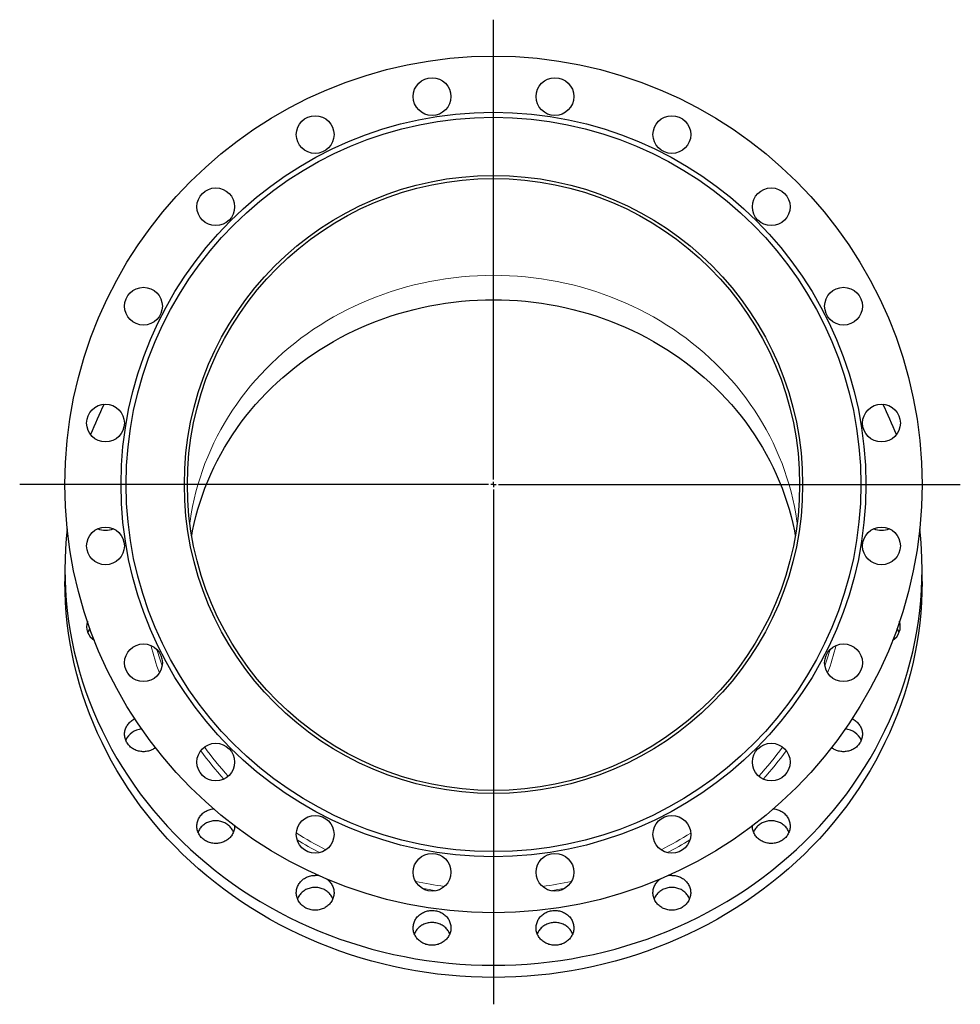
# Model space of a CAD drawing. Header units: millimetres. Extents: x 183 to 1970, y 62 to 2027.
# Tile 4 of 4: x 1048 to 1970, y 1062 to 2027. Entities that reach past the tile are written whole.
import ezdxf

# ---------------------------------------------------------------- set-up
doc = ezdxf.new("R2010")
doc.units = ezdxf.units.MM
doc.layers.add('FORMAT', color=7, linetype='Continuous')

# ---------------------------------------------------------------- blocks, each defined once
blk = doc.blocks.new('SW_CENTERMARKSYMBOL_0')
at = {"layer": 'FORMAT', "color": 0}
for p, q in [((0, 5), (0, 455.68)), ((-5, 0), (-464.35, 0)), ((0, 0), (-2.5, 0)), ((0, 0), (0, 2.5)), ((0, 0), (0, -2.5)), ((0, 0), (2.5, 0)), ((5, 0), (457.5, 0)), ((0, -5), (0, -509.7))]:
    blk.add_line(p, q, dxfattribs=at)

msp = doc.modelspace()

# ---------------------------------------------------------------- linework, layer by layer
at = {"color": 7, "linetype": 'Continuous', "lineweight": 25}
for p, q in [((1092.6, 1488.06), (1092.6, 1476.19)), ((1932.6, 1476.19), (1932.6, 1488.06))]:
    msp.add_line(p, q, dxfattribs=at)
at = {"color": 8, "linetype": 'Continuous', "lineweight": 18, "flags": 128}
for points in [[(1214.95, 1534.01), (1215.17, 1535.57), (1216.3, 1542.75), (1217.63, 1549.9), (1219.16, 1557.02), (1220.89, 1564.1), (1222.83, 1571.13), (1224.96, 1578.11), (1227.29, 1585.04), (1229.81, 1591.91), (1232.53, 1598.72), (1235.44, 1605.46), (1238.54, 1612.13), (1241.83, 1618.72), (1245.3, 1625.23), (1248.96, 1631.65), (1252.8, 1637.98), (1256.81, 1644.21), (1261, 1650.35), (1265.36, 1656.38), (1269.9, 1662.31), (1274.6, 1668.12), (1279.46, 1673.82), (1284.48, 1679.4), (1289.66, 1684.85), (1294.99, 1690.18), (1300.47, 1695.38), (1306.1, 1700.44), (1311.86, 1705.37), (1317.77, 1710.15), (1323.81, 1714.79), (1329.97, 1719.28), (1336.27, 1723.63), (1342.68, 1727.81), (1349.21, 1731.84), (1355.85, 1735.72), (1362.6, 1739.43), (1369.46, 1742.97), (1376.41, 1746.35), (1383.45, 1749.56), (1390.58, 1752.6), (1397.8, 1755.46), (1405.09, 1758.15), (1412.46, 1760.66), (1419.9, 1762.99), (1427.4, 1765.15), (1434.96, 1767.12), (1442.57, 1768.9), (1450.23, 1770.5), (1457.93, 1771.92), (1465.67, 1773.15), (1473.44, 1774.19), (1481.24, 1775.04), (1489.07, 1775.7), (1496.9, 1776.18), (1504.75, 1776.46), (1512.6, 1776.56)], [(1512.6, 1776.56), (1520.46, 1776.46), (1528.3, 1776.18), (1536.14, 1775.7), (1543.96, 1775.04), (1551.76, 1774.19), (1559.53, 1773.15), (1567.27, 1771.92), (1574.98, 1770.5), (1582.64, 1768.9), (1590.25, 1767.12), (1597.81, 1765.15), (1605.31, 1762.99), (1612.74, 1760.66), (1620.11, 1758.15), (1627.41, 1755.46), (1634.62, 1752.6), (1641.76, 1749.56), (1648.8, 1746.35), (1655.75, 1742.97), (1662.6, 1739.43), (1669.35, 1735.72), (1675.99, 1731.84), (1682.52, 1727.81), (1688.94, 1723.63), (1695.23, 1719.28), (1701.4, 1714.79), (1707.44, 1710.15), (1713.34, 1705.37), (1719.11, 1700.44), (1724.73, 1695.38), (1730.22, 1690.18), (1735.55, 1684.85), (1740.72, 1679.4), (1745.75, 1673.82), (1750.61, 1668.12), (1755.31, 1662.31), (1759.84, 1656.38), (1764.2, 1650.35), (1768.39, 1644.21), (1772.41, 1637.98), (1776.25, 1631.65), (1779.9, 1625.23), (1783.38, 1618.72), (1786.67, 1612.13), (1789.77, 1605.46), (1792.68, 1598.72), (1795.4, 1591.91), (1797.92, 1585.04), (1800.25, 1578.11), (1802.38, 1571.13), (1804.31, 1564.1), (1806.05, 1557.02), (1807.58, 1549.9), (1808.91, 1542.75), (1810.04, 1535.57), (1810.25, 1534.01)], [(1456.53, 1173.19), (1449.66, 1174.31), (1442.44, 1175.62)], [(1582.76, 1175.62), (1575.54, 1174.31), (1568.67, 1173.19)]]:
    msp.add_lwpolyline(points, dxfattribs=at)
at = {"color": 7, "linetype": 'Continuous', "lineweight": 25, "flags": 128}
for points in [[(1216.79, 1521.55), (1217.63, 1525.94), (1219.16, 1533.05), (1220.89, 1540.13), (1222.83, 1547.16), (1224.96, 1554.15), (1227.29, 1561.08), (1229.81, 1567.95), (1232.53, 1574.75), (1235.44, 1581.49), (1238.54, 1588.16), (1241.83, 1594.75), (1245.3, 1601.26), (1248.96, 1607.68), (1252.8, 1614.01), (1256.81, 1620.25), (1261, 1626.38), (1265.36, 1632.42), (1269.9, 1638.34), (1274.6, 1644.15), (1279.46, 1649.85), (1284.48, 1655.43), (1289.66, 1660.89), (1294.99, 1666.22), (1300.47, 1671.41), (1306.1, 1676.48), (1311.86, 1681.4), (1317.77, 1686.19), (1323.81, 1690.82), (1329.97, 1695.32), (1336.27, 1699.66), (1342.68, 1703.85), (1349.21, 1707.88), (1355.85, 1711.75), (1362.6, 1715.46), (1369.46, 1719), (1376.41, 1722.38), (1383.45, 1725.59), (1390.58, 1728.63), (1397.8, 1731.49), (1405.09, 1734.18), (1412.46, 1736.69), (1419.9, 1739.03), (1427.4, 1741.18), (1434.96, 1743.15), (1442.57, 1744.93), (1450.23, 1746.54), (1457.93, 1747.95), (1465.67, 1749.18), (1473.44, 1750.22), (1481.24, 1751.07), (1489.07, 1751.74), (1496.9, 1752.21), (1504.75, 1752.5), (1512.6, 1752.59), (1520.46, 1752.5), (1528.3, 1752.21), (1536.14, 1751.74), (1543.96, 1751.07), (1551.76, 1750.22), (1559.53, 1749.18), (1567.27, 1747.95), (1574.98, 1746.54), (1582.64, 1744.93), (1590.25, 1743.15), (1597.81, 1741.18), (1605.31, 1739.03), (1612.74, 1736.69), (1620.11, 1734.18), (1627.41, 1731.49), (1634.62, 1728.63), (1641.76, 1725.59), (1648.8, 1722.38), (1655.75, 1719), (1662.6, 1715.46), (1669.35, 1711.75), (1675.99, 1707.88), (1682.52, 1703.85), (1688.94, 1699.66), (1695.23, 1695.32), (1701.4, 1690.82), (1707.44, 1686.19), (1713.34, 1681.4), (1719.11, 1676.48), (1724.73, 1671.41), (1730.22, 1666.22), (1735.55, 1660.89), (1740.72, 1655.43), (1745.75, 1649.85), (1750.61, 1644.15), (1755.31, 1638.34), (1759.84, 1632.42), (1764.2, 1626.38), (1768.39, 1620.25), (1772.41, 1614.01), (1776.25, 1607.68), (1779.9, 1601.26), (1783.38, 1594.75), (1786.67, 1588.16), (1789.77, 1581.49), (1792.68, 1574.75), (1795.4, 1567.95), (1797.92, 1561.08), (1800.25, 1554.15), (1802.38, 1547.16), (1804.31, 1540.13), (1806.05, 1533.05), (1807.58, 1525.94), (1808.42, 1521.55)], [(1094.85, 1528.12), (1093.9, 1518.5), (1093.18, 1508.36), (1092.75, 1498.21), (1092.6, 1488.06), (1092.75, 1477.9), (1093.18, 1467.75), (1093.9, 1457.61), (1094.9, 1447.5), (1096.2, 1437.41), (1097.77, 1427.36), (1099.64, 1417.34), (1101.78, 1407.38), (1104.21, 1397.47), (1106.91, 1387.63), (1109.9, 1377.85), (1113.16, 1368.15), (1116.69, 1358.53), (1120.5, 1349), (1124.57, 1339.56), (1128.91, 1330.23), (1133.52, 1321.01), (1138.38, 1311.89), (1143.5, 1302.9), (1148.87, 1294.04), (1154.49, 1285.31), (1160.36, 1276.72), (1166.47, 1268.27), (1172.82, 1259.98), (1179.39, 1251.84), (1186.2, 1243.86), (1193.23, 1236.05), (1200.48, 1228.41), (1207.95, 1220.95), (1215.62, 1213.68), (1223.49, 1206.59), (1231.57, 1199.69), (1239.83, 1193), (1248.29, 1186.5), (1256.92, 1180.21), (1265.73, 1174.13), (1274.71, 1168.27), (1283.85, 1162.63), (1293.15, 1157.21), (1302.6, 1152.01), (1312.2, 1147.05), (1321.93, 1142.32), (1331.79, 1137.83), (1341.77, 1133.57), (1351.88, 1129.56), (1362.09, 1125.8), (1372.4, 1122.28), (1382.82, 1119.02), (1393.32, 1116.01), (1403.9, 1113.25), (1414.56, 1110.75), (1425.28, 1108.51), (1436.06, 1106.52), (1446.9, 1104.8), (1457.78, 1103.35), (1468.7, 1102.15), (1479.65, 1101.22), (1490.62, 1100.56), (1501.61, 1100.16), (1512.6, 1100.03)], [(1512.6, 1100.03), (1523.6, 1100.16), (1534.58, 1100.56), (1545.56, 1101.22), (1556.5, 1102.15), (1567.42, 1103.35), (1578.31, 1104.8), (1589.14, 1106.52), (1599.93, 1108.51), (1610.65, 1110.75), (1621.31, 1113.25), (1631.89, 1116.01), (1642.39, 1119.02), (1652.8, 1122.28), (1663.12, 1125.8), (1673.33, 1129.56), (1683.43, 1133.57), (1693.42, 1137.83), (1703.28, 1142.32), (1713.01, 1147.05), (1722.6, 1152.01), (1732.05, 1157.21), (1741.35, 1162.63), (1750.49, 1168.27), (1759.47, 1174.13), (1768.28, 1180.21), (1776.92, 1186.5), (1785.37, 1193), (1793.64, 1199.69), (1801.71, 1206.59), (1809.59, 1213.68), (1817.26, 1220.95), (1824.72, 1228.41), (1831.97, 1236.05), (1839, 1243.86), (1845.81, 1251.84), (1852.39, 1259.98), (1858.74, 1268.27), (1864.84, 1276.72), (1870.71, 1285.31), (1876.33, 1294.04), (1881.71, 1302.9), (1886.83, 1311.89), (1891.69, 1321.01), (1896.29, 1330.23), (1900.63, 1339.56), (1904.71, 1349), (1908.51, 1358.53), (1912.05, 1368.15), (1915.31, 1377.85), (1918.29, 1387.63), (1921, 1397.47), (1923.42, 1407.38), (1925.57, 1417.34), (1927.43, 1427.36), (1929.01, 1437.41), (1930.3, 1447.5), (1931.31, 1457.61), (1932.03, 1467.75), (1932.46, 1477.9), (1932.6, 1488.06), (1932.46, 1498.21), (1932.03, 1508.36), (1931.31, 1518.5), (1930.36, 1528.12)], [(1932.6, 1476.19), (1932.46, 1466.04), (1932.03, 1455.89), (1931.31, 1445.75), (1930.3, 1435.63), (1929.01, 1425.55), (1927.43, 1415.49), (1925.57, 1405.48), (1923.42, 1395.52), (1921, 1385.61), (1918.29, 1375.76), (1915.31, 1365.99), (1912.05, 1356.29), (1908.51, 1346.67), (1904.71, 1337.14), (1900.63, 1327.7), (1896.29, 1318.37), (1891.69, 1309.14), (1886.83, 1300.03), (1881.71, 1291.04), (1876.33, 1282.18), (1870.71, 1273.45), (1864.84, 1264.86), (1858.74, 1256.41), (1852.39, 1248.12), (1845.81, 1239.98), (1839, 1232), (1831.97, 1224.19), (1824.72, 1216.55), (1817.26, 1209.09), (1809.59, 1201.82), (1801.71, 1194.73), (1793.64, 1187.83), (1785.37, 1181.13), (1776.92, 1174.64), (1768.28, 1168.35), (1759.47, 1162.27), (1750.49, 1156.41), (1741.35, 1150.76), (1732.05, 1145.34), (1722.6, 1140.15), (1713.01, 1135.19), (1703.28, 1130.46), (1693.42, 1125.96), (1683.43, 1121.71), (1673.33, 1117.7), (1663.12, 1113.94), (1652.8, 1110.42), (1642.39, 1107.16), (1631.89, 1104.14), (1621.31, 1101.39), (1610.65, 1098.89), (1599.93, 1096.64), (1589.14, 1094.66), (1578.31, 1092.94), (1567.42, 1091.48), (1556.5, 1090.29), (1545.56, 1089.36), (1534.58, 1088.7), (1523.6, 1088.3), (1512.6, 1088.16), (1501.61, 1088.3), (1490.62, 1088.7), (1479.65, 1089.36), (1468.7, 1090.29), (1457.78, 1091.48), (1446.9, 1092.94), (1436.06, 1094.66), (1425.28, 1096.64), (1414.56, 1098.89), (1403.9, 1101.39), (1393.32, 1104.14), (1382.82, 1107.16), (1372.4, 1110.42), (1362.09, 1113.94), (1351.88, 1117.7), (1341.77, 1121.71), (1331.79, 1125.96), (1321.93, 1130.46), (1312.2, 1135.19), (1302.6, 1140.15), (1293.15, 1145.34), (1283.85, 1150.76), (1274.71, 1156.41), (1265.73, 1162.27), (1256.92, 1168.35), (1248.29, 1174.64), (1239.83, 1181.13), (1231.57, 1187.83), (1223.49, 1194.73), (1215.62, 1201.82), (1207.95, 1209.09), (1200.48, 1216.55), (1193.23, 1224.19), (1186.2, 1232), (1179.39, 1239.98), (1172.82, 1248.12), (1166.47, 1256.41), (1160.36, 1264.86), (1154.49, 1273.45), (1148.87, 1282.18), (1143.5, 1291.04), (1138.38, 1300.03), (1133.52, 1309.14), (1128.91, 1318.37), (1124.57, 1327.7), (1120.5, 1337.14), (1116.69, 1346.67), (1113.16, 1356.29), (1109.9, 1365.99), (1106.91, 1375.76), (1104.21, 1385.61), (1101.78, 1395.52), (1099.64, 1405.48), (1097.77, 1415.49), (1096.2, 1425.55), (1094.9, 1435.63), (1093.9, 1445.75), (1093.18, 1455.89), (1092.75, 1466.04), (1092.6, 1476.19)], [(1181.29, 1313.35), (1180.44, 1312.75), (1179.52, 1312.17), (1178.57, 1311.65), (1177.59, 1311.18), (1176.58, 1310.76), (1175.54, 1310.4), (1174.49, 1310.1), (1173.41, 1309.86), (1172.32, 1309.67), (1171.22, 1309.55), (1170.12, 1309.49), (1169.01, 1309.49), (1167.91, 1309.55), (1166.81, 1309.67), (1165.72, 1309.86), (1164.64, 1310.1), (1163.59, 1310.4), (1162.55, 1310.76), (1161.54, 1311.18), (1160.56, 1311.65), (1159.61, 1312.17), (1158.69, 1312.75), (1157.82, 1313.37), (1156.98, 1314.05), (1156.19, 1314.76), (1155.45, 1315.52), (1154.76, 1316.32), (1154.13, 1317.16), (1153.54, 1318.03), (1153.02, 1318.93), (1152.55, 1319.86), (1152.15, 1320.81), (1151.81, 1321.78), (1151.53, 1322.77), (1151.32, 1323.78), (1151.17, 1324.79), (1151.08, 1325.81), (1151.07, 1326.83), (1151.12, 1327.85), (1151.23, 1328.87), (1151.41, 1329.88), (1151.66, 1330.88), (1151.97, 1331.86), (1152.34, 1332.82), (1152.78, 1333.76), (1153.27, 1334.67), (1153.83, 1335.56), (1154.44, 1336.41), (1155.1, 1337.23), (1155.82, 1338.01), (1156.58, 1338.75), (1157.39, 1339.45), (1158.25, 1340.1), (1159.14, 1340.7), (1160.08, 1341.25), (1161.01, 1341.73)], [(1864.19, 1341.73), (1865.13, 1341.25), (1866.06, 1340.7), (1866.96, 1340.1), (1867.81, 1339.45), (1868.62, 1338.75), (1869.39, 1338.01), (1870.1, 1337.23), (1870.77, 1336.41), (1871.38, 1335.56), (1871.93, 1334.67), (1872.43, 1333.76), (1872.86, 1332.82), (1873.23, 1331.86), (1873.55, 1330.88), (1873.79, 1329.88), (1873.97, 1328.87), (1874.09, 1327.85), (1874.14, 1326.83), (1874.12, 1325.81), (1874.04, 1324.79), (1873.89, 1323.78), (1873.68, 1322.77), (1873.4, 1321.78), (1873.06, 1320.81), (1872.65, 1319.86), (1872.19, 1318.93), (1871.66, 1318.03), (1871.08, 1317.16), (1870.44, 1316.32), (1869.75, 1315.52), (1869.01, 1314.76), (1868.22, 1314.05), (1867.39, 1313.37), (1866.51, 1312.75), (1865.6, 1312.17), (1864.65, 1311.65), (1863.67, 1311.18), (1862.66, 1310.76), (1861.62, 1310.4), (1860.56, 1310.1), (1859.49, 1309.86), (1858.4, 1309.67), (1857.3, 1309.55), (1856.19, 1309.49), (1855.09, 1309.49), (1853.98, 1309.55), (1852.88, 1309.67), (1851.79, 1309.86), (1850.72, 1310.1), (1849.66, 1310.4), (1848.62, 1310.76), (1847.61, 1311.18), (1846.63, 1311.65), (1845.68, 1312.17), (1844.77, 1312.75), (1843.92, 1313.35)], [(1258.86, 1236.79), (1258.85, 1235.78), (1258.77, 1234.76), (1258.62, 1233.74), (1258.4, 1232.74), (1258.12, 1231.75), (1257.78, 1230.78), (1257.38, 1229.83), (1256.91, 1228.9), (1256.39, 1228), (1255.81, 1227.13), (1255.17, 1226.29), (1254.48, 1225.49), (1253.74, 1224.73), (1252.95, 1224.01), (1252.12, 1223.34), (1251.24, 1222.72), (1250.33, 1222.14), (1249.38, 1221.62), (1248.39, 1221.14), (1247.38, 1220.73), (1246.35, 1220.37), (1245.29, 1220.07), (1244.21, 1219.82), (1243.12, 1219.64), (1242.03, 1219.52), (1240.92, 1219.46), (1239.81, 1219.46), (1238.71, 1219.52), (1237.61, 1219.64), (1236.52, 1219.82), (1235.45, 1220.07), (1234.39, 1220.37), (1233.35, 1220.73), (1232.34, 1221.14), (1231.36, 1221.62), (1230.41, 1222.14), (1229.49, 1222.72), (1228.62, 1223.34), (1227.78, 1224.01), (1226.99, 1224.73), (1226.25, 1225.49), (1225.56, 1226.29), (1224.93, 1227.13), (1224.35, 1228), (1223.82, 1228.9), (1223.36, 1229.83), (1222.95, 1230.78), (1222.61, 1231.75), (1222.33, 1232.74), (1222.12, 1233.74), (1221.97, 1234.76), (1221.89, 1235.78), (1221.87, 1236.8), (1221.92, 1237.82), (1222.03, 1238.84), (1222.22, 1239.85), (1222.46, 1240.84), (1222.77, 1241.82), (1223.15, 1242.79), (1223.58, 1243.73), (1224.08, 1244.64), (1224.63, 1245.53), (1225.24, 1246.38), (1225.9, 1247.2), (1226.62, 1247.98), (1227.38, 1248.72), (1228.19, 1249.41), (1229.05, 1250.06), (1229.95, 1250.67), (1230.88, 1251.22), (1231.84, 1251.71), (1232.84, 1252.16), (1233.87, 1252.55), (1234.91, 1252.88), (1235.98, 1253.15), (1237.06, 1253.36), (1238.16, 1253.51), (1238.2, 1253.52)], [(1787.01, 1253.52), (1787.05, 1253.51), (1788.14, 1253.36), (1789.22, 1253.15), (1790.29, 1252.88), (1791.34, 1252.55), (1792.36, 1252.16), (1793.36, 1251.71), (1794.33, 1251.22), (1795.26, 1250.67), (1796.16, 1250.06), (1797.01, 1249.41), (1797.82, 1248.72), (1798.59, 1247.98), (1799.3, 1247.2), (1799.97, 1246.38), (1800.58, 1245.53), (1801.13, 1244.64), (1801.63, 1243.73), (1802.06, 1242.79), (1802.43, 1241.82), (1802.74, 1240.84), (1802.99, 1239.85), (1803.17, 1238.84), (1803.29, 1237.82), (1803.34, 1236.8), (1803.32, 1235.78), (1803.24, 1234.76), (1803.09, 1233.74), (1802.88, 1232.74), (1802.6, 1231.75), (1802.25, 1230.78), (1801.85, 1229.83), (1801.38, 1228.9), (1800.86, 1228), (1800.28, 1227.13), (1799.64, 1226.29), (1798.95, 1225.49), (1798.21, 1224.73), (1797.42, 1224.01), (1796.59, 1223.34), (1795.71, 1222.72), (1794.8, 1222.14), (1793.85, 1221.62), (1792.87, 1221.14), (1791.85, 1220.73), (1790.82, 1220.37), (1789.76, 1220.07), (1788.69, 1219.82), (1787.6, 1219.64), (1786.5, 1219.52), (1785.39, 1219.46), (1784.29, 1219.46), (1783.18, 1219.52), (1782.08, 1219.64), (1780.99, 1219.82), (1779.92, 1220.07), (1778.86, 1220.37), (1777.82, 1220.73), (1776.81, 1221.14), (1775.83, 1221.62), (1774.88, 1222.14), (1773.96, 1222.72), (1773.09, 1223.34), (1772.26, 1224.01), (1771.47, 1224.73), (1770.73, 1225.49), (1770.04, 1226.29), (1769.4, 1227.13), (1768.82, 1228), (1768.29, 1228.9), (1767.83, 1229.83), (1767.42, 1230.78), (1767.08, 1231.75), (1766.8, 1232.74), (1766.59, 1233.74), (1766.44, 1234.76), (1766.36, 1235.78), (1766.34, 1236.79)], [(1257.72, 1230.61), (1257.38, 1231.4), (1256.91, 1232.33), (1256.39, 1233.23), (1255.81, 1234.1), (1255.17, 1234.93), (1254.48, 1235.73), (1253.74, 1236.49), (1252.95, 1237.21), (1252.12, 1237.88), (1251.24, 1238.51), (1250.33, 1239.08), (1249.38, 1239.61), (1248.39, 1240.08), (1247.38, 1240.5), (1246.35, 1240.85), (1245.29, 1241.16), (1244.21, 1241.4), (1243.12, 1241.58), (1242.03, 1241.7), (1240.92, 1241.76), (1239.81, 1241.76), (1238.71, 1241.7), (1237.61, 1241.58), (1236.52, 1241.4), (1235.45, 1241.16), (1234.39, 1240.85), (1233.35, 1240.5), (1232.34, 1240.08), (1231.36, 1239.61), (1230.41, 1239.08), (1229.49, 1238.51), (1228.62, 1237.88), (1227.78, 1237.21), (1226.99, 1236.49), (1226.25, 1235.73), (1225.56, 1234.93), (1224.93, 1234.1), (1224.35, 1233.23), (1223.82, 1232.33), (1223.36, 1231.4), (1223.02, 1230.61)], [(1802.19, 1230.61), (1801.85, 1231.4), (1801.38, 1232.33), (1800.86, 1233.23), (1800.28, 1234.1), (1799.64, 1234.93), (1798.95, 1235.73), (1798.21, 1236.49), (1797.42, 1237.21), (1796.59, 1237.88), (1795.71, 1238.51), (1794.8, 1239.08), (1793.85, 1239.61), (1792.87, 1240.08), (1791.85, 1240.5), (1790.82, 1240.85), (1789.76, 1241.16), (1788.69, 1241.4), (1787.6, 1241.58), (1786.5, 1241.7), (1785.39, 1241.76), (1784.29, 1241.76), (1783.18, 1241.7), (1782.08, 1241.58), (1780.99, 1241.4), (1779.92, 1241.16), (1778.86, 1240.85), (1777.82, 1240.5), (1776.81, 1240.08), (1775.83, 1239.61), (1774.88, 1239.08), (1773.96, 1238.51), (1773.09, 1237.88), (1772.26, 1237.21), (1771.47, 1236.49), (1770.73, 1235.73), (1770.04, 1234.93), (1769.4, 1234.1), (1768.82, 1233.23), (1768.29, 1232.33), (1767.83, 1231.4), (1767.49, 1230.61)], [(1349.31, 1184.53), (1349.99, 1184), (1350.8, 1183.31), (1351.56, 1182.57), (1352.28, 1181.79), (1352.94, 1180.97), (1353.55, 1180.12), (1354.11, 1179.23), (1354.6, 1178.32), (1355.04, 1177.38), (1355.41, 1176.41), (1355.72, 1175.43), (1355.97, 1174.43), (1356.15, 1173.43), (1356.26, 1172.41), (1356.31, 1171.39), (1356.3, 1170.36), (1356.22, 1169.34), (1356.07, 1168.33), (1355.85, 1167.33), (1355.57, 1166.34), (1355.23, 1165.37), (1354.83, 1164.41), (1354.36, 1163.49), (1353.84, 1162.59), (1353.26, 1161.72), (1352.62, 1160.88), (1351.93, 1160.08), (1351.19, 1159.32), (1350.4, 1158.6), (1349.57, 1157.93), (1348.69, 1157.3), (1347.78, 1156.73), (1346.83, 1156.2), (1345.84, 1155.73), (1344.83, 1155.32), (1343.8, 1154.96), (1342.74, 1154.66), (1341.66, 1154.41), (1340.57, 1154.23), (1339.47, 1154.11), (1338.37, 1154.05), (1337.26, 1154.05), (1336.16, 1154.11), (1335.06, 1154.23), (1333.97, 1154.41), (1332.89, 1154.66), (1331.84, 1154.96), (1330.8, 1155.32), (1329.79, 1155.73), (1328.81, 1156.2), (1327.86, 1156.73), (1326.94, 1157.3), (1326.07, 1157.93), (1325.23, 1158.6), (1324.44, 1159.32), (1323.7, 1160.08), (1323.01, 1160.88), (1322.38, 1161.72), (1321.79, 1162.59), (1321.27, 1163.49), (1320.81, 1164.41), (1320.4, 1165.37), (1320.06, 1166.34), (1319.78, 1167.33), (1319.57, 1168.33), (1319.42, 1169.34), (1319.34, 1170.36), (1319.32, 1171.39), (1319.37, 1172.41), (1319.48, 1173.43), (1319.67, 1174.43), (1319.91, 1175.43), (1320.22, 1176.41), (1320.6, 1177.38), (1321.03, 1178.32), (1321.53, 1179.23), (1322.08, 1180.12), (1322.69, 1180.97), (1323.35, 1181.79), (1324.07, 1182.57), (1324.83, 1183.31), (1325.64, 1184), (1326.5, 1184.65), (1327.4, 1185.25), (1328.33, 1185.8), (1329.29, 1186.3), (1330.29, 1186.75), (1331.32, 1187.13), (1332.36, 1187.46), (1333.43, 1187.74), (1334.51, 1187.95), (1335.61, 1188.1), (1336.71, 1188.19), (1337.82, 1188.22), (1337.82, 1188.22)], [(1687.39, 1188.22), (1688.5, 1188.19), (1689.6, 1188.1), (1690.69, 1187.95), (1691.78, 1187.74), (1692.84, 1187.46), (1693.89, 1187.13), (1694.91, 1186.75), (1695.91, 1186.3), (1696.88, 1185.8), (1697.81, 1185.25), (1698.71, 1184.65), (1699.56, 1184), (1700.37, 1183.31), (1701.14, 1182.57), (1701.85, 1181.79), (1702.52, 1180.97), (1703.13, 1180.12), (1703.68, 1179.23), (1704.18, 1178.32), (1704.61, 1177.38), (1704.98, 1176.41), (1705.29, 1175.43), (1705.54, 1174.43), (1705.72, 1173.43), (1705.84, 1172.41), (1705.89, 1171.39), (1705.87, 1170.36), (1705.79, 1169.34), (1705.64, 1168.33), (1705.43, 1167.33), (1705.15, 1166.34), (1704.8, 1165.37), (1704.4, 1164.41), (1703.94, 1163.49), (1703.41, 1162.59), (1702.83, 1161.72), (1702.19, 1160.88), (1701.5, 1160.08), (1700.76, 1159.32), (1699.97, 1158.6), (1699.14, 1157.93), (1698.26, 1157.3), (1697.35, 1156.73), (1696.4, 1156.2), (1695.42, 1155.73), (1694.4, 1155.32), (1693.37, 1154.96), (1692.31, 1154.66), (1691.24, 1154.41), (1690.15, 1154.23), (1689.05, 1154.11), (1687.94, 1154.05), (1686.84, 1154.05), (1685.73, 1154.11), (1684.63, 1154.23), (1683.54, 1154.41), (1682.47, 1154.66), (1681.41, 1154.96), (1680.37, 1155.32), (1679.36, 1155.73), (1678.38, 1156.2), (1677.43, 1156.73), (1676.52, 1157.3), (1675.64, 1157.93), (1674.81, 1158.6), (1674.02, 1159.32), (1673.28, 1160.08), (1672.59, 1160.88), (1671.95, 1161.72), (1671.37, 1162.59), (1670.84, 1163.49), (1670.38, 1164.41), (1669.97, 1165.37), (1669.63, 1166.34), (1669.35, 1167.33), (1669.14, 1168.33), (1668.99, 1169.34), (1668.91, 1170.36), (1668.89, 1171.39), (1668.94, 1172.41), (1669.06, 1173.43), (1669.24, 1174.43), (1669.48, 1175.43), (1669.79, 1176.41), (1670.17, 1177.38), (1670.6, 1178.32), (1671.1, 1179.23), (1671.65, 1180.12), (1672.26, 1180.97), (1672.93, 1181.79), (1673.64, 1182.57), (1674.41, 1183.31), (1675.22, 1184), (1675.9, 1184.53)], [(1355.17, 1165.2), (1354.83, 1165.99), (1354.36, 1166.91), (1353.84, 1167.81), (1353.26, 1168.68), (1352.62, 1169.52), (1351.93, 1170.32), (1351.19, 1171.08), (1350.4, 1171.8), (1349.57, 1172.47), (1348.69, 1173.1), (1347.78, 1173.67), (1346.83, 1174.2), (1345.84, 1174.67), (1344.83, 1175.08), (1343.8, 1175.44), (1342.74, 1175.74), (1341.66, 1175.99), (1340.57, 1176.17), (1339.47, 1176.29), (1338.37, 1176.35), (1337.26, 1176.35), (1336.16, 1176.29), (1335.06, 1176.17), (1333.97, 1175.99), (1332.89, 1175.74), (1331.84, 1175.44), (1330.8, 1175.08), (1329.79, 1174.67), (1328.81, 1174.2), (1327.86, 1173.67), (1326.94, 1173.1), (1326.07, 1172.47), (1325.23, 1171.8), (1324.44, 1171.08), (1323.7, 1170.32), (1323.01, 1169.52), (1322.38, 1168.68), (1321.79, 1167.81), (1321.27, 1166.91), (1320.81, 1165.99), (1320.47, 1165.2)], [(1704.74, 1165.2), (1704.4, 1165.99), (1703.94, 1166.91), (1703.41, 1167.81), (1702.83, 1168.68), (1702.19, 1169.52), (1701.5, 1170.32), (1700.76, 1171.08), (1699.97, 1171.8), (1699.14, 1172.47), (1698.26, 1173.1), (1697.35, 1173.67), (1696.4, 1174.2), (1695.42, 1174.67), (1694.4, 1175.08), (1693.37, 1175.44), (1692.31, 1175.74), (1691.24, 1175.99), (1690.15, 1176.17), (1689.05, 1176.29), (1687.94, 1176.35), (1686.84, 1176.35), (1685.73, 1176.29), (1684.63, 1176.17), (1683.54, 1175.99), (1682.47, 1175.74), (1681.41, 1175.44), (1680.37, 1175.08), (1679.36, 1174.67), (1678.38, 1174.2), (1677.43, 1173.67), (1676.52, 1173.1), (1675.64, 1172.47), (1674.81, 1171.8), (1674.02, 1171.08), (1673.28, 1170.32), (1672.59, 1169.52), (1671.95, 1168.68), (1671.37, 1167.81), (1670.84, 1166.91), (1670.38, 1165.99), (1670.04, 1165.2)], [(1452.38, 1153.83), (1453.48, 1153.8), (1454.58, 1153.71), (1455.68, 1153.56), (1456.76, 1153.35), (1457.83, 1153.07), (1458.88, 1152.74), (1459.9, 1152.36), (1460.9, 1151.91), (1461.86, 1151.41), (1462.8, 1150.86), (1463.69, 1150.26), (1464.55, 1149.61), (1465.36, 1148.92), (1466.12, 1148.18), (1466.84, 1147.4), (1467.5, 1146.58), (1468.11, 1145.73), (1468.67, 1144.84), (1469.16, 1143.93), (1469.6, 1142.99), (1469.97, 1142.02), (1470.28, 1141.04), (1470.53, 1140.05), (1470.71, 1139.04), (1470.82, 1138.02), (1470.87, 1137), (1470.86, 1135.98), (1470.77, 1134.96), (1470.63, 1133.94), (1470.41, 1132.94), (1470.13, 1131.95), (1469.79, 1130.98), (1469.39, 1130.02), (1468.92, 1129.1), (1468.4, 1128.2), (1467.82, 1127.33), (1467.18, 1126.49), (1466.49, 1125.69), (1465.75, 1124.93), (1464.96, 1124.21), (1464.13, 1123.54), (1463.25, 1122.91), (1462.34, 1122.34), (1461.38, 1121.81), (1460.4, 1121.34), (1459.39, 1120.93), (1458.35, 1120.57), (1457.3, 1120.27), (1456.22, 1120.02), (1455.13, 1119.84), (1454.03, 1119.72), (1452.93, 1119.66), (1451.82, 1119.66), (1450.72, 1119.72), (1449.62, 1119.84), (1448.53, 1120.02), (1447.45, 1120.27), (1446.4, 1120.57), (1445.36, 1120.93), (1444.35, 1121.34), (1443.37, 1121.81), (1442.42, 1122.34), (1441.5, 1122.91), (1440.63, 1123.54), (1439.79, 1124.21), (1439, 1124.93), (1438.26, 1125.69), (1437.57, 1126.49), (1436.94, 1127.33), (1436.35, 1128.2), (1435.83, 1129.1), (1435.36, 1130.02), (1434.96, 1130.98), (1434.62, 1131.95), (1434.34, 1132.94), (1434.13, 1133.94), (1433.98, 1134.96), (1433.89, 1135.98), (1433.88, 1137), (1433.93, 1138.02), (1434.04, 1139.04), (1434.22, 1140.05), (1434.47, 1141.04), (1434.78, 1142.02), (1435.15, 1142.99), (1435.59, 1143.93), (1436.08, 1144.84), (1436.64, 1145.73), (1437.25, 1146.58), (1437.91, 1147.4), (1438.63, 1148.18), (1439.39, 1148.92), (1440.2, 1149.61), (1441.06, 1150.26), (1441.95, 1150.86), (1442.89, 1151.41), (1443.85, 1151.91), (1444.85, 1152.36), (1445.88, 1152.74), (1446.92, 1153.07), (1447.99, 1153.35), (1449.07, 1153.56), (1450.17, 1153.71), (1451.27, 1153.8), (1452.38, 1153.83)], [(1572.83, 1153.83), (1573.94, 1153.8), (1575.04, 1153.71), (1576.13, 1153.56), (1577.22, 1153.35), (1578.28, 1153.07), (1579.33, 1152.74), (1580.35, 1152.36), (1581.35, 1151.91), (1582.32, 1151.41), (1583.25, 1150.86), (1584.15, 1150.26), (1585, 1149.61), (1585.81, 1148.92), (1586.58, 1148.18), (1587.29, 1147.4), (1587.96, 1146.58), (1588.57, 1145.73), (1589.12, 1144.84), (1589.62, 1143.93), (1590.05, 1142.99), (1590.42, 1142.02), (1590.74, 1141.04), (1590.98, 1140.05), (1591.16, 1139.04), (1591.28, 1138.02), (1591.33, 1137), (1591.31, 1135.98), (1591.23, 1134.96), (1591.08, 1133.94), (1590.87, 1132.94), (1590.59, 1131.95), (1590.25, 1130.98), (1589.84, 1130.02), (1589.38, 1129.1), (1588.85, 1128.2), (1588.27, 1127.33), (1587.63, 1126.49), (1586.94, 1125.69), (1586.2, 1124.93), (1585.41, 1124.21), (1584.58, 1123.54), (1583.7, 1122.91), (1582.79, 1122.34), (1581.84, 1121.81), (1580.86, 1121.34), (1579.85, 1120.93), (1578.81, 1120.57), (1577.75, 1120.27), (1576.68, 1120.02), (1575.59, 1119.84), (1574.49, 1119.72), (1573.38, 1119.66), (1572.28, 1119.66), (1571.17, 1119.72), (1570.07, 1119.84), (1568.98, 1120.02), (1567.91, 1120.27), (1566.85, 1120.57), (1565.81, 1120.93), (1564.8, 1121.34), (1563.82, 1121.81), (1562.87, 1122.34), (1561.96, 1122.91), (1561.08, 1123.54), (1560.25, 1124.21), (1559.46, 1124.93), (1558.72, 1125.69), (1558.03, 1126.49), (1557.39, 1127.33), (1556.81, 1128.2), (1556.28, 1129.1), (1555.82, 1130.02), (1555.41, 1130.98), (1555.07, 1131.95), (1554.79, 1132.94), (1554.58, 1133.94), (1554.43, 1134.96), (1554.35, 1135.98), (1554.33, 1137), (1554.38, 1138.02), (1554.5, 1139.04), (1554.68, 1140.05), (1554.93, 1141.04), (1555.24, 1142.02), (1555.61, 1142.99), (1556.04, 1143.93), (1556.54, 1144.84), (1557.09, 1145.73), (1557.7, 1146.58), (1558.37, 1147.4), (1559.08, 1148.18), (1559.85, 1148.92), (1560.66, 1149.61), (1561.51, 1150.26), (1562.41, 1150.86), (1563.34, 1151.41), (1564.31, 1151.91), (1565.31, 1152.36), (1566.33, 1152.74), (1567.38, 1153.07), (1568.44, 1153.35), (1569.53, 1153.56), (1570.62, 1153.71), (1571.72, 1153.8), (1572.83, 1153.83)], [(1469.73, 1130.81), (1469.39, 1131.6), (1468.92, 1132.52), (1468.4, 1133.42), (1467.82, 1134.29), (1467.18, 1135.13), (1466.49, 1135.93), (1465.75, 1136.69), (1464.96, 1137.41), (1464.13, 1138.08), (1463.25, 1138.71), (1462.34, 1139.28), (1461.38, 1139.81), (1460.4, 1140.28), (1459.39, 1140.69), (1458.35, 1141.05), (1457.3, 1141.35), (1456.22, 1141.6), (1455.13, 1141.78), (1454.03, 1141.9), (1452.93, 1141.96), (1451.82, 1141.96), (1450.72, 1141.9), (1449.62, 1141.78), (1448.53, 1141.6), (1447.45, 1141.35), (1446.4, 1141.05), (1445.36, 1140.69), (1444.35, 1140.28), (1443.37, 1139.81), (1442.42, 1139.28), (1441.5, 1138.71), (1440.63, 1138.08), (1439.79, 1137.41), (1439, 1136.69), (1438.26, 1135.93), (1437.57, 1135.13), (1436.94, 1134.29), (1436.35, 1133.42), (1435.83, 1132.52), (1435.36, 1131.6), (1435.03, 1130.81)], [(1590.18, 1130.81), (1589.84, 1131.6), (1589.38, 1132.52), (1588.85, 1133.42), (1588.27, 1134.29), (1587.63, 1135.13), (1586.94, 1135.93), (1586.2, 1136.69), (1585.41, 1137.41), (1584.58, 1138.08), (1583.7, 1138.71), (1582.79, 1139.28), (1581.84, 1139.81), (1580.86, 1140.28), (1579.85, 1140.69), (1578.81, 1141.05), (1577.75, 1141.35), (1576.68, 1141.6), (1575.59, 1141.78), (1574.49, 1141.9), (1573.38, 1141.96), (1572.28, 1141.96), (1571.17, 1141.9), (1570.07, 1141.78), (1568.98, 1141.6), (1567.91, 1141.35), (1566.85, 1141.05), (1565.81, 1140.69), (1564.8, 1140.28), (1563.82, 1139.81), (1562.87, 1139.28), (1561.96, 1138.71), (1561.08, 1138.08), (1560.25, 1137.41), (1559.46, 1136.69), (1558.72, 1135.93), (1558.03, 1135.13), (1557.39, 1134.29), (1556.81, 1133.42), (1556.28, 1132.52), (1555.82, 1131.6), (1555.48, 1130.81)]]:
    msp.add_lwpolyline(points, dxfattribs=at)
at = {"color": 7, "linetype": 'Continuous', "lineweight": 25}
for centre, radius in [((1512.6, 1571.48), 420), ((1452.38, 1951.74), 18.5), ((1572.83, 1951.74), 18.5), ((1512.6, 1571.48), 365), ((1512.6, 1571.48), 360), ((1337.82, 1914.52), 18.5), ((1687.39, 1914.52), 18.5), ((1512.6, 1571.48), 303), ((1512.6, 1571.48), 300), ((1240.37, 1843.72), 18.5), ((1784.84, 1843.72), 18.5), ((1169.57, 1746.27), 18.5), ((1855.64, 1746.27), 18.5), ((1132.34, 1631.71), 18.5), ((1892.86, 1631.71), 18.5), ((1132.34, 1511.25), 18.5), ((1892.86, 1511.25), 18.5), ((1169.57, 1396.7), 18.5), ((1855.64, 1396.7), 18.5), ((1240.37, 1299.25), 18.5), ((1784.84, 1299.25), 18.5), ((1337.82, 1228.44), 18.5), ((1687.39, 1228.44), 18.5), ((1452.38, 1191.22), 18.5), ((1572.83, 1191.22), 18.5)]:
    msp.add_circle(centre, radius, dxfattribs=at)
for centre, radius, start, end in [((1464, 1484.39), 371.97, 153.53502, 158.56487), ((1561.21, 1484.39), 371.97, 21.43513, 26.46498), ((1132.34, 1546.47), 19.87, 247.49316, 292.50684), ((1892.86, 1546.47), 19.87, 247.49316, 292.50684), ((1130.29, 1432.43), 16.42, 162.75272, 237.22092), ((1130.46, 1420.27), 16.67, 143.40648, 158.10969), ((1894.9, 1432.44), 16.43, 302.81335, 17.21301), ((1894.72, 1420.26), 16.69, 21.90028, 36.58355), ((1169.04, 1313.48), 18.29, 94.01913, 156.92969), ((1856.12, 1313.41), 18.36, 23.20073, 85.85046), ((1337.82, 1168.26), 19.96, 78.99042, 90.00833), ((1687.39, 1168.26), 19.96, 89.99167, 101.00958)]:
    msp.add_arc(centre, radius, start, end, dxfattribs=at)
at = {"color": 8, "linetype": 'Continuous', "lineweight": 18}
for centre, radius, start, end in [((1467.6, 1489.16), 300.5, 194.53241, 199.94214), ((1468.28, 1490.29), 296.66, 195.77947, 199.01541), ((1556.92, 1490.29), 296.66, 340.98459, 344.22053), ((1557.5, 1489.2), 300.62, 340.05891, 345.46654), ((1487.24, 1500.94), 318.52, 215.92185, 222.57484), ((1538.13, 1500.8), 318.31, 317.42291, 324.0804), ((1486.67, 1499.8), 322.46, 215.95739, 222.35266), ((1538.37, 1499.94), 322.68, 317.6495, 324.04045), ((1505.32, 1522.31), 346.66, 237.55902, 243.07462), ((1519.99, 1522.13), 346.46, 296.92373, 302.44263), ((1505.31, 1521.82), 351.46, 238.19871, 242.35612), ((1519.9, 1521.82), 351.46, 297.64388, 301.80129), ((1512.3, 1540.49), 366.21, 258.00369, 262.52416), ((1512.9, 1540.49), 366.21, 277.47584, 281.99631)]:
    msp.add_arc(centre, radius, start, end, dxfattribs=at)

# ---------------------------------------------------------------- block references
at = {"layer": 'FORMAT'}
msp.add_blockref('SW_CENTERMARKSYMBOL_0', (1512.6, 1571.48), dxfattribs=at)

doc.saveas('drawing.dxf')
